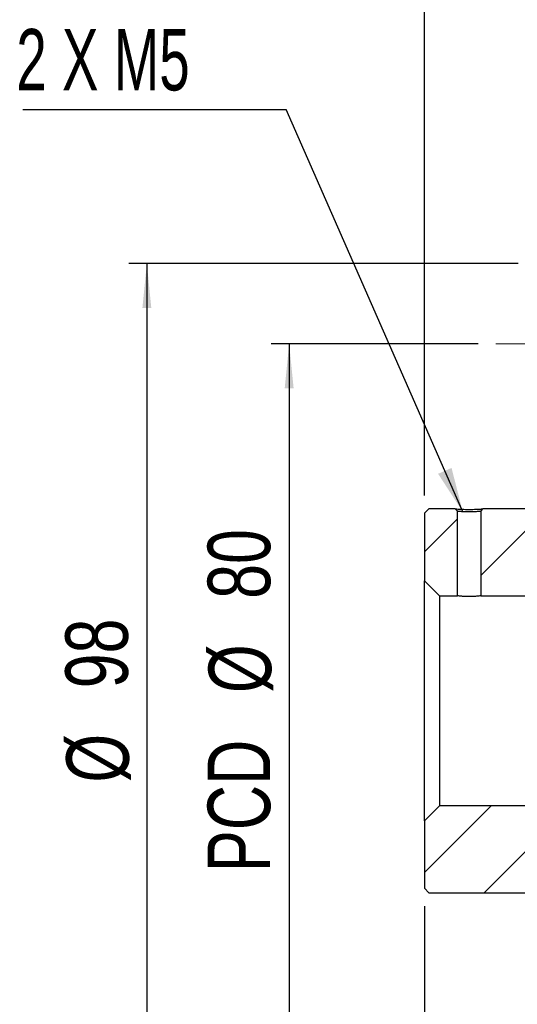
# Model space of a CAD drawing. Header units: millimetres. Extents: x 5 to 295, y 52 to 184.
# Tile 3 of 9: x 83 to 111, y 85 to 140. Entities that reach past the tile are written whole.
import ezdxf

# ---------------------------------------------------------------- set-up
doc = ezdxf.new("R2010")
doc.units = ezdxf.units.MM
doc.linetypes.add('CENTERX2', pattern=[20.32, 12.7, -2.54, 2.54, -2.54])
doc.layers.add('FORMAT', color=7, linetype='Continuous')
doc.styles.add('SLDTEXTSTYLE0', font='TXT', dxfattribs={"width": 0.75})
doc.styles.add('SLDTEXTSTYLE1', font='TXT', dxfattribs={"width": 0.666667})
doc.dimstyles.new('SLDDIMSTYLE0', dxfattribs={"dimtxt": 3.5, "dimasz": 2.5, "dimexe": 0, "dimexo": 0.0625, "dimgap": 0.875, "dimtad": 1, "dimlfac": 2, "dimrnd": 1e-09, "dimzin": 12, "dimdsep": 46, "dimtxsty": 'SLDTEXTSTYLE0', "dimsah": 1, "dimcen": 0.09, "dimadec": 0, "dimazin": 3, "dimtfac": 1, "dimtofl": 0, "dimtmove": 0, "dimatfit": 3, "dimfxl": 1, "dimfrac": 2, "dimtolj": 1, "dimtzin": 12, "dimarcsym": 0})
doc.dimstyles.new('SLDDIMSTYLE2', dxfattribs={"dimtxt": 0.18, "dimasz": 2.5, "dimexe": 0, "dimexo": 0.0625, "dimgap": 0, "dimtad": 0, "dimtih": 1, "dimtoh": 1, "dimdec": 0, "dimrnd": 1e-09, "dimzin": 0, "dimdsep": 46, "dimtxsty": 'Standard', "dimsah": 1, "dimcen": 0.09, "dimadec": 0, "dimazin": 0, "dimtfac": 2.5, "dimtdec": 0, "dimtofl": 0, "dimtmove": 0, "dimatfit": 3, "dimfxl": 1, "dimfrac": 2, "dimtolj": 1, "dimtzin": 0, "dimarcsym": 0})
doc.dimstyles.new('SLDDIMSTYLE3', dxfattribs={"dimtxt": 3.5, "dimasz": 2.5, "dimexe": 0, "dimexo": 0.0625, "dimgap": 0.875, "dimtad": 1, "dimlfac": 2, "dimrnd": 1e-09, "dimzin": 12, "dimdsep": 46, "dimtxsty": 'SLDTEXTSTYLE0', "dimsah": 1, "dimcen": 0.09, "dimadec": 0, "dimazin": 3, "dimtfac": 1, "dimtmove": 0, "dimatfit": 0, "dimfxl": 1, "dimfrac": 2, "dimtolj": 1, "dimtzin": 12, "dimarcsym": 0})

# ---------------------------------------------------------------- blocks, each defined once
blk = doc.blocks.new('_D_10')
at = {"layer": 'FORMAT', "color": 7}
for p, q in [((108.411, 121.552), (96.831, 121.552)), ((97.831, 121.552), (97.831, 81.552)), ((108.411, 81.552), (96.831, 81.552))]:
    blk.add_line(p, q, dxfattribs=at)
for points in [[(97.831, 121.552), (97.581, 119.052), (98.081, 119.052)], [(97.831, 81.552), (98.081, 84.052), (97.581, 84.052)]]:
    blk.add_solid(points, dxfattribs=at)
at = {"layer": 'FORMAT', "color": 7, "char_height": 3.5, "attachment_point": 1, "rotation": 90, "style": 'SLDTEXTSTYLE0'}
for s, insert in [('80', (93.265, 107.263)), ('%%c', (93.319, 101.984)), ('PCD', (93.265, 91.961))]:
    blk.add_mtext(s, dxfattribs=dict(at, insert=insert))
blk = doc.blocks.new('_D_11')
at = {"layer": 'FORMAT', "color": 7}
for p, q in [((110.661, 126.052), (88.857, 126.052)), ((89.857, 126.052), (89.857, 77.052)), ((110.661, 77.052), (88.857, 77.052))]:
    blk.add_line(p, q, dxfattribs=at)
for points in [[(89.857, 126.052), (89.607, 123.552), (90.107, 123.552)], [(89.857, 77.052), (90.107, 79.552), (89.607, 79.552)]]:
    blk.add_solid(points, dxfattribs=at)
at = {"layer": 'FORMAT', "color": 7, "char_height": 3.5, "attachment_point": 1, "rotation": 90, "style": 'SLDTEXTSTYLE0'}
for s, insert in [('98', (85.292, 102.251)), ('%%c', (85.345, 96.972))]:
    blk.add_mtext(s, dxfattribs=dict(at, insert=insert))
blk = doc.blocks.new('_D_12')
at = {"layer": 'FORMAT', "color": 7}
for p, q in [((105.411, 113.052), (105.411, 141.881)), ((111.411, 119.052), (111.411, 141.881)), ((105.411, 140.881), (99.911, 140.881)), ((105.411, 140.881), (111.411, 140.881)), ((111.411, 140.881), (116.911, 140.881))]:
    blk.add_line(p, q, dxfattribs=at)
for points in [[(105.411, 140.881), (102.911, 141.131), (102.911, 140.631)], [(111.411, 140.881), (113.911, 140.631), (113.911, 141.131)]]:
    blk.add_solid(points, dxfattribs=at)
at = {"layer": 'FORMAT', "color": 7, "char_height": 3.5, "attachment_point": 1, "style": 'SLDTEXTSTYLE0'}
for s, insert in [('(', (102.725, 145.392)), (')', (109.618, 145.392)), ('12', (104.446, 145.392))]:
    blk.add_mtext(s, dxfattribs=dict(at, insert=insert))
blk = doc.blocks.new('_D_16')
at = {"layer": 'FORMAT', "color": 7}
for p, q in [((105.411, 90.052), (105.411, 66.781)), ((134.911, 87.552), (134.911, 66.781)), ((105.411, 67.781), (134.911, 67.781))]:
    blk.add_line(p, q, dxfattribs=at)
for points in [[(105.411, 67.781), (107.911, 67.531), (107.911, 68.031)], [(134.911, 67.781), (132.411, 68.031), (132.411, 67.531)]]:
    blk.add_solid(points, dxfattribs=at)
at = {"layer": 'FORMAT', "color": 7, "insert": (117.709, 72.292), "char_height": 3.5, "attachment_point": 1, "style": 'SLDTEXTSTYLE0'}
blk.add_mtext('59', dxfattribs=at)
blk = doc.blocks.new('SW_NOTE_2')
at = {"layer": 'FORMAT', "color": 0}
blk.add_line((-14.752, 0), (0, 0), dxfattribs=at)
at = {"layer": 'FORMAT', "color": 0, "insert": (-15.125, 4.508), "char_height": 3.4396, "attachment_point": 1, "style": 'SLDTEXTSTYLE1'}
blk.add_mtext('2 X M5', dxfattribs=at)

msp = doc.modelspace()

# ---------------------------------------------------------------- hatches: boundary and pattern name
at = {"layer": 'FORMAT', "linetype": 'Continuous', "lineweight": 18}
h = msp.add_hatch(dxfattribs=at)
h.set_pattern_fill('ANSI31', color=256, style=0)
edge = h.paths.add_edge_path(flags=0)
edge.add_line((105.410846, 108.276724), (106.260846, 107.426724))
edge.add_line((106.260846, 107.426724), (107.260846, 107.426724))
edge.add_line((107.260846, 107.426724), (107.260846, 112.160782))
edge.add_line((107.260847, 112.160782), (107.130651, 112.301724))
edge.add_line((107.130651, 112.301724), (105.660846, 112.301724))
edge.add_line((105.660846, 112.301724), (105.410846, 112.051724))
edge.add_line((105.410846, 112.051724), (105.410846, 108.276724))
h = msp.add_hatch(dxfattribs=at)
h.set_pattern_fill('ANSI31', color=256, style=0)
h.paths.add_polyline_path([(112.060846, 107.426724), (112.910846, 108.276724), (112.910846, 109.401724), (112.760846, 109.551724), (112.410846, 109.551724), (112.410846, 112.051724), (112.160846, 112.301724), (108.691042, 112.301724), (108.560846, 112.160782), (108.560846, 107.426724)], flags=0)
h = msp.add_hatch(dxfattribs=at)
h.set_pattern_fill('ANSI31', color=256, style=0)
h.paths.add_polyline_path([(112.760846, 93.551724), (112.910846, 93.701724), (112.910846, 94.826724), (112.060846, 95.676724), (106.260846, 95.676724), (105.410846, 94.826724), (105.410846, 91.051724), (105.660846, 90.801724), (112.160846, 90.801724), (112.410846, 91.051724), (112.410846, 93.551724)], flags=0)

# ---------------------------------------------------------------- linework, layer by layer
at = {"color": 7, "linetype": 'Continuous', "lineweight": 25}
for p, q in [((105.410846, 112.051724), (105.660846, 112.301724)), ((105.410846, 112.051724), (105.410846, 108.276724)), ((107.130651, 112.301724), (105.660846, 112.301724)), ((107.260846, 107.426724), (107.260846, 112.160782)), ((108.560846, 112.160782), (108.691041, 112.301724)), ((108.560846, 112.160782), (108.560846, 107.426724)), ((112.160846, 112.301724), (108.691041, 112.301724)), ((106.260846, 107.426724), (105.410846, 108.276724)), ((105.410846, 94.826724), (105.410846, 108.276724)), ((106.260846, 107.426724), (106.260846, 95.676724)), ((106.260846, 107.426724), (107.260846, 107.426724)), ((108.560846, 107.426724), (112.060846, 107.426724)), ((105.410846, 94.826724), (106.260846, 95.676724)), ((112.060846, 95.676724), (106.260846, 95.676724)), ((105.410846, 94.826724), (105.410846, 91.051724)), ((105.660846, 90.801724), (105.410846, 91.051724)), ((105.660846, 90.801724), (112.160846, 90.801724))]:
    msp.add_line(p, q, dxfattribs=at)
at = {"color": 7, "linetype": 'Continuous', "lineweight": 25, "flags": 128}
msp.add_lwpolyline([(107.130651, 112.301724), (107.164869, 112.264682), (107.199086, 112.22764), (107.260846, 112.160782)], dxfattribs=at)
at = {"color": 7, "linetype": 'Continuous', "lineweight": 25}
for points, knots in [([(107.130651, 112.301724), (107.130651, 112.301724), (107.130599, 112.301722), (107.146176, 112.300342), (107.225331, 112.294728), (107.3536, 112.287228), (107.514999, 112.279432), (107.706236, 112.273801), (107.911104, 112.272011), (108.116013, 112.273806), (108.307165, 112.279452), (108.447333, 112.286233), (108.546823, 112.291798), (108.611905, 112.295878), (108.657895, 112.299082), (108.686232, 112.301291), (108.689418, 112.301578), (108.691042, 112.301724)], [0, 0, 0, 0, 0.000345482, 0.085033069, 0.166619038, 0.251102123, 0.335303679, 0.416182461, 0.499902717, 0.583525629, 0.664427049, 0.748779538, 0.800190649, 0.849737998, 0.898689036, 0.94835688, 1, 1, 1, 1]), ([(108.560846, 112.160782), (108.560356, 112.160721), (108.559331, 112.160593), (108.550501, 112.159655), (108.534718, 112.158187), (108.51003, 112.156121), (108.475287, 112.153469), (108.429218, 112.150262), (108.329219, 112.14352), (108.155296, 112.135373), (107.911196, 112.130617), (107.66689, 112.135298), (107.436274, 112.146409), (107.290424, 112.157523), (107.260872, 112.160784), (107.260846, 112.160782), (107.260846, 112.160782)], [0, 0, 0, 0, 0.028205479, 0.058957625, 0.092258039, 0.128107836, 0.166507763, 0.207458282, 0.250959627, 0.39124089, 0.50063224, 0.609978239, 0.750234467, 0.890332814, 0.999655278, 1, 1, 1, 1]), ([(108.560846, 107.426724), (108.560846, 107.426724), (108.543795, 107.424773), (108.479018, 107.418146), (108.430652, 107.413444), (108.34084, 107.406391), (108.307439, 107.404003), (108.236861, 107.399644), (108.199563, 107.397657), (108.081573, 107.392622), (107.997248, 107.390663), (107.825414, 107.390649), (107.741041, 107.392595), (107.622947, 107.397617), (107.585613, 107.3996), (107.514957, 107.403955), (107.481521, 107.406342), (107.391593, 107.413394), (107.343125, 107.418102), (107.278145, 107.424746), (107.260846, 107.426724), (107.260846, 107.426724)], [0, 0, 0, 0, 0.125, 0.125, 0.25, 0.25, 0.3125, 0.3125, 0.375, 0.375, 0.5, 0.5, 0.625, 0.625, 0.6875, 0.6875, 0.75, 0.75, 0.875, 0.875, 1, 1, 1, 1])]:
    msp.add_open_spline(points, degree=3, knots=knots, dxfattribs=at)
at = {"layer": 'FORMAT', "color": 7, "linetype": 'CENTERX2', "lineweight": 18}
msp.add_line((119.910846, 121.551724), (109.410846, 121.551724), dxfattribs=at)

# ---------------------------------------------------------------- block references
at = {"layer": 'FORMAT', "color": 7}
msp.add_blockref('SW_NOTE_2', (97.669355, 134.672201), dxfattribs=at)

# ---------------------------------------------------------------- dimensions: what is measured, and where the dimension line sits
dim = msp.add_linear_dim(base=(111.410846, 140.880554), p1=(105.410846, 112.051724), p2=(111.410846, 118.051724), text='(<>)', dimstyle='SLDDIMSTYLE3', dxfattribs=at)
dim.commit()
dim.dimension.update_dxf_attribs({"geometry": '_D_12', "text_midpoint": (107.031828, 140.880554), "dimtype": 160})
for base, p1, p2, text, picture, middle in [((89.857055, 77.051724), (111.660846, 126.051724), (111.660846, 77.051724), '%%c<>', '_D_11', (89.857055, 102.197674)), ((97.830606, 81.551724), (109.410846, 121.551724), (109.410846, 81.551724), 'PCD%%c<>', '_D_10', (97.830606, 102.197674))]:
    dim = msp.add_linear_dim(base=base, p1=p1, p2=p2, angle=90, text=text, dimstyle='SLDDIMSTYLE0', dxfattribs=at)
    dim.commit()
    dim.dimension.update_dxf_attribs({"geometry": picture, "text_midpoint": middle, "dimtype": 160})
dim = msp.add_linear_dim(base=(134.910846, 67.780658), p1=(105.410846, 91.051724), p2=(134.910846, 88.551724), dimstyle='SLDDIMSTYLE0', dxfattribs=at)
dim.commit()
dim.dimension.update_dxf_attribs({"geometry": '_D_16', "text_midpoint": (120.295219, 67.780658), "dimtype": 160})

# ---------------------------------------------------------------- leaders
msp.add_leader([(107.556753, 112.140728), (97.669355, 134.672201)], dimstyle='SLDDIMSTYLE2', dxfattribs=at)

doc.saveas('drawing.dxf')
